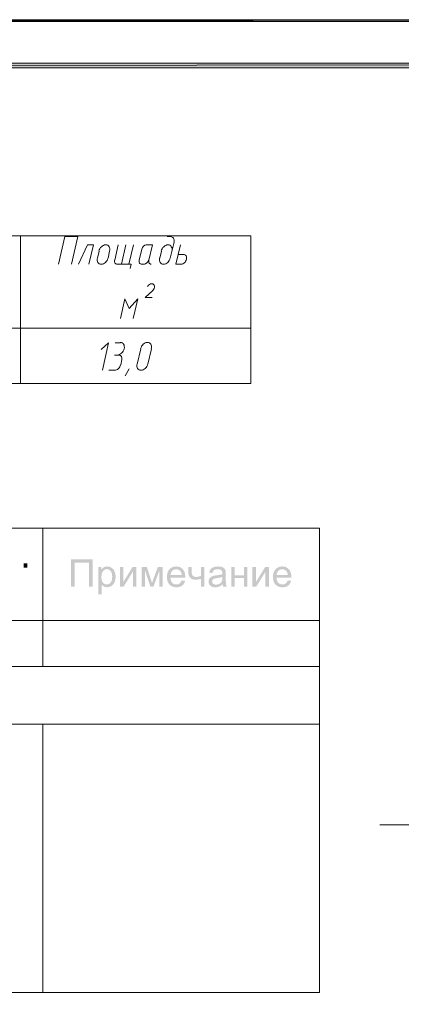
# Model space of a CAD drawing. Header units: millimetres. Extents: x 1527433 to 14789979, y -66543 to 11310.
# Tile 65 of 122: x 1963286 to 1967425, y -46636 to -35961. Entities that reach past the tile are written whole.
import ezdxf

# ---------------------------------------------------------------- set-up
doc = ezdxf.new("R2010")
doc.units = ezdxf.units.MM
doc.styles.get("Standard").update_dxf_attribs({"font": 'isocpeur.ttf', "height": 250})

msp = doc.modelspace()

# ---------------------------------------------------------------- hatches: boundary and pattern name
h = msp.add_hatch(color=7)
h.paths.add_polyline_path([(1940612.117, -35960.929), (1940635.4, -35982.095), (1982606.783, -35960.929)])
h.paths.add_polyline_path([(1940635.4, -35982.095), (1982606.783, -35960.929), (1982583.5, -35982.095)])
h = msp.add_hatch(color=7)
h.paths.add_polyline_path([(1982083.967, -65130.712), (1982134.767, -65181.512), (1982083.967, -36481.629)])
h.paths.add_polyline_path([(1982134.767, -65181.512), (1982083.967, -36481.629), (1982134.767, -36432.945)])
h.paths.add_polyline_path([(1982083.967, -36481.629), (1982134.767, -36432.945), (1942635.65, -36481.629)])
h.paths.add_polyline_path([(1982134.767, -36432.945), (1942635.65, -36481.629), (1942584.85, -36432.945)])
h.paths.add_polyline_path([(1942635.65, -36481.629), (1942584.85, -36432.945), (1942635.65, -65130.712)])
h.paths.add_polyline_path([(1942584.85, -36432.945), (1942635.65, -65130.712), (1942584.85, -65181.512)])
h.paths.add_polyline_path([(1942635.65, -65130.712), (1942584.85, -65181.512), (1982083.967, -65130.712)])
h.paths.add_polyline_path([(1942584.85, -65181.512), (1982083.967, -65130.712), (1982134.767, -65181.512)])
h = msp.add_hatch(color=7)
h.dxf.hatch_style = 2
h.paths.add_polyline_path([(1963843.305, -41811.858), (1964077.682, -41811.858), (1964077.682, -42109.845), (1964038.049, -42109.845), (1964038.049, -41847.026), (1963882.717, -41847.026), (1963882.717, -42109.845), (1963843.305, -42109.845)])
h = msp.add_hatch(color=7)
h.paths.add_polyline_path([(1964139.574, -42192.583), (1964139.574, -41893.989), (1964172.923, -41893.989), (1964172.923, -41922.046), (1964185.422, -41907.653), (1964199.491, -41897.352), (1964215.918, -41891.151), (1964235.486, -41889.084), (1964261.489, -41892.666), (1964284.268, -41903.36), (1964302.831, -41920.51), (1964316.184, -41943.489), (1964324.273, -41970.657), (1964326.988, -42000.264), (1964324.011, -42031.766), (1964315.081, -42059.96), (1964308.456, -42072.456), (1964300.488, -42083.401), (1964291.176, -42092.796), (1964280.52, -42100.64), (1964257.259, -42111.21), (1964232.84, -42114.751), (1964215.511, -42112.815), (1964200.043, -42107.034), (1964186.786, -42098.263), (1964176.175, -42087.466), (1964176.175, -42192.583)])
h.paths.add_polyline_path([(1964172.702, -42003.13), (1964173.757, -42022.611), (1964176.919, -42039.379), (1964182.19, -42053.429), (1964189.57, -42064.756), (1964198.448, -42073.469), (1964208.214, -42079.687), (1964218.87, -42083.414), (1964230.415, -42084.655), (1964242.175, -42083.371), (1964253.063, -42079.515), (1964263.072, -42073.074), (1964272.197, -42064.039), (1964279.793, -42052.297), (1964285.219, -42037.733), (1964288.475, -42020.337), (1964289.56, -42000.098), (1964288.496, -41980.762), (1964285.309, -41964.014), (1964280.003, -41949.861), (1964272.583, -41938.307), (1964263.663, -41929.327), (1964253.938, -41922.901), (1964243.406, -41919.037), (1964232.068, -41917.747), (1964220.709, -41919.12), (1964210.027, -41923.231), (1964200.016, -41930.072), (1964190.672, -41939.63), (1964182.795, -41951.784), (1964177.181, -41966.419), (1964173.82, -41983.534)])
h = msp.add_hatch(color=7)
h.dxf.hatch_style = 2
h.paths.add_polyline_path([(1964372.6, -41893.989), (1964409.201, -41893.989), (1964409.201, -42058.637), (1964510.624, -41893.989), (1964550.036, -41893.989), (1964550.036, -42109.845), (1964513.435, -42109.845), (1964513.435, -41946.245), (1964412.012, -42109.845), (1964372.6, -42109.845)])
h = msp.add_hatch(color=7)
h.dxf.hatch_style = 2
h.paths.add_polyline_path([(1964607.875, -41893.989), (1964664.815, -41893.989), (1964721.535, -42066.74), (1964784.539, -41893.989), (1964837.18, -41893.989), (1964837.18, -42109.845), (1964800.58, -42109.845), (1964800.58, -41936.047), (1964736.749, -42109.845), (1964704.007, -42109.845), (1964643.649, -41927.724), (1964643.649, -42109.845), (1964607.875, -42109.845)])
h = msp.add_hatch(color=7)
h.paths.add_polyline_path([(1965043.012, -42040.337), (1965080.825, -42045.022), (1965075.369, -42060.67), (1965068.016, -42074.457), (1965058.772, -42086.384), (1965047.642, -42096.451), (1965034.724, -42104.473), (1965020.115, -42110.19), (1965003.823, -42113.612), (1964985.851, -42114.751), (1964963.392, -42112.931), (1964943.393, -42107.468), (1964925.854, -42098.357), (1964910.775, -42085.592), (1964898.629, -42069.531), (1964889.967, -42050.535), (1964884.777, -42028.603), (1964883.049, -42003.736), (1964884.796, -41978.045), (1964890.042, -41955.381), (1964898.792, -41935.756), (1964911.051, -41919.18), (1964926.11, -41906.013), (1964943.262, -41896.608), (1964962.513, -41890.965), (1964983.866, -41889.084), (1965004.505, -41890.932), (1965023.175, -41896.47), (1965039.87, -41905.687), (1965054.587, -41918.574), (1965066.597, -41934.83), (1965075.175, -41954.079), (1965080.322, -41976.314), (1965082.038, -42001.531), (1965081.817, -42011.288), (1964920.807, -42011.288), (1964922.811, -42028.029), (1964926.836, -42042.693), (1964932.876, -42055.27), (1964940.927, -42065.748), (1964950.538, -42074.027), (1964961.266, -42079.935), (1964973.111, -42083.476), (1964986.071, -42084.655), (1965004.709, -42082.009), (1965020.412, -42074.071), (1965033.159, -42060.346)])
h.paths.add_polyline_path([(1964922.847, -41981.192), (1965043.397, -41981.192), (1965041.608, -41968.438), (1965038.712, -41957.379), (1965034.7, -41948.015), (1965029.562, -41940.347), (1965020.157, -41931.086), (1965009.47, -41924.472), (1964997.502, -41920.503), (1964984.252, -41919.18), (1964972.149, -41920.234), (1964961.053, -41923.397), (1964950.959, -41928.668), (1964941.864, -41936.047), (1964934.226, -41945.194), (1964928.51, -41955.767), (1964924.717, -41967.766)])
h = msp.add_hatch(color=7)
h.dxf.hatch_style = 2
h.paths.add_polyline_path([(1965114.807, -41893.989), (1965151.407, -41893.989), (1965151.407, -41934.834), (1965152.193, -41957.627), (1965154.549, -41973.144), (1965159.917, -41984.299), (1965169.708, -41993.925), (1965183.226, -42000.546), (1965199.804, -42002.744), (1965210.913, -42002.061), (1965223.561, -42000.009), (1965237.74, -41996.582), (1965253.437, -41991.775), (1965253.437, -41893.989), (1965290.038, -41893.989), (1965290.038, -42109.845), (1965253.437, -42109.845), (1965253.437, -42022.864), (1965220.819, -42030.773), (1965190.433, -42033.392), (1965167.275, -42030.284), (1965147.053, -42020.934), (1965131.253, -42007.044), (1965121.531, -41990.342), (1965116.474, -41971.366), (1965114.807, -41950.489)])
h = msp.add_hatch(color=7)
h.paths.add_polyline_path([(1965487.448, -42083.222), (1965467.508, -42097.973), (1965448.312, -42107.64), (1965428.799, -42112.973), (1965407.963, -42114.751), (1965391.21, -42113.666), (1965376.509, -42110.41), (1965363.865, -42104.984), (1965353.283, -42097.388), (1965344.931, -42088.096), (1965338.972, -42077.585), (1965335.4, -42065.855), (1965334.211, -42052.905), (1965336.002, -42037.774), (1965341.431, -42023.966), (1965349.748, -42012.184), (1965360.338, -42002.965), (1965372.74, -41996.006), (1965386.631, -41990.948), (1965400.143, -41988.151), (1965419.153, -41985.436), (1965439.846, -41982.666), (1965457.614, -41979.648), (1965472.467, -41976.382), (1965484.417, -41972.868), (1965484.568, -41966.708), (1965484.637, -41963.277), (1965483.987, -41952.941), (1965482.039, -41944.253), (1965478.8, -41937.209), (1965474.274, -41931.803), (1965466.399, -41926.377), (1965456.828, -41922.501), (1965445.563, -41920.176), (1965432.602, -41919.4), (1965420.511, -41919.968), (1965410.12, -41921.667), (1965401.434, -41924.493), (1965394.458, -41928.44), (1965383.751, -41940.98), (1965376.268, -41960.466), (1965340.494, -41955.56), (1965346.944, -41934.8), (1965356.535, -41918.463), (1965370.184, -41905.992), (1965388.836, -41896.745), (1965411.67, -41891.013), (1965437.894, -41889.084), (1965462.912, -41890.723), (1965482.763, -41895.588), (1965497.763, -41902.947), (1965508.174, -41911.959), (1965515.078, -41923.135), (1965519.584, -41936.874), (1965520.948, -41950.02), (1965521.403, -41970.608), (1965521.403, -42019.391), (1965521.548, -42042.584), (1965521.982, -42061.07), (1965522.705, -42074.853), (1965523.718, -42083.938), (1965527.191, -42097.181), (1965532.979, -42109.845), (1965494.78, -42109.845), (1965490.101, -42097.484)])
h.paths.add_polyline_path([(1965484.417, -42001.531), (1965473.212, -42005.436), (1965459.522, -42009.042), (1965443.342, -42012.337), (1965424.665, -42015.312), (1965405.4, -42018.791), (1965392.75, -42022.643), (1965384.433, -42027.687), (1965378.308, -42034.549), (1965374.491, -42042.818), (1965373.236, -42051.913), (1965376.006, -42065.362), (1965384.316, -42076.331), (1965397.958, -42083.649), (1965416.727, -42086.088), (1965436.702, -42083.773), (1965454.32, -42076.827), (1965468.59, -42065.872), (1965478.519, -42051.527), (1965482.935, -42036.182), (1965484.417, -42014.926)])
h = msp.add_hatch(color=7)
h.dxf.hatch_style = 2
h.paths.add_polyline_path([(1965579.859, -41893.989), (1965616.404, -41893.989), (1965616.404, -41983.837), (1965717.828, -41983.837), (1965717.828, -41893.989), (1965754.429, -41893.989), (1965754.429, -42109.845), (1965717.828, -42109.845), (1965717.828, -42014.099), (1965616.404, -42014.099), (1965616.404, -42109.845), (1965579.859, -42109.845)])
h = msp.add_hatch(color=7)
h.dxf.hatch_style = 2
h.paths.add_polyline_path([(1965810.987, -41893.989), (1965847.588, -41893.989), (1965847.588, -42058.637), (1965949.012, -41893.989), (1965988.424, -41893.989), (1965988.424, -42109.845), (1965951.823, -42109.845), (1965951.823, -41946.245), (1965850.399, -42109.845), (1965810.987, -42109.845)])
h = msp.add_hatch(color=7)
h.paths.add_polyline_path([(1966193.051, -42040.337), (1966230.864, -42045.022), (1966225.408, -42060.67), (1966218.056, -42074.457), (1966208.811, -42086.384), (1966197.681, -42096.451), (1966184.763, -42104.473), (1966170.155, -42110.19), (1966153.862, -42113.612), (1966135.89, -42114.751), (1966113.431, -42112.931), (1966093.433, -42107.468), (1966075.894, -42098.357), (1966060.814, -42085.592), (1966048.669, -42069.531), (1966040.006, -42050.535), (1966034.816, -42028.603), (1966033.088, -42003.736), (1966034.836, -41978.045), (1966040.082, -41955.381), (1966048.832, -41935.756), (1966061.09, -41919.18), (1966076.149, -41906.013), (1966093.302, -41896.608), (1966112.552, -41890.965), (1966133.906, -41889.084), (1966154.544, -41890.932), (1966173.214, -41896.47), (1966189.91, -41905.687), (1966204.627, -41918.574), (1966216.636, -41934.83), (1966225.214, -41954.079), (1966230.361, -41976.314), (1966232.077, -42001.531), (1966231.856, -42011.288), (1966070.847, -42011.288), (1966072.851, -42028.029), (1966076.876, -42042.693), (1966082.916, -42055.27), (1966090.966, -42065.748), (1966100.578, -42074.027), (1966111.306, -42079.935), (1966123.15, -42083.476), (1966136.11, -42084.655), (1966154.748, -42082.009), (1966170.451, -42074.071), (1966183.198, -42060.346)])
h.paths.add_polyline_path([(1966072.886, -41981.192), (1966193.437, -41981.192), (1966191.647, -41968.438), (1966188.752, -41957.379), (1966184.74, -41948.015), (1966179.601, -41940.347), (1966170.196, -41931.086), (1966159.51, -41924.472), (1966147.541, -41920.503), (1966134.291, -41919.18), (1966122.188, -41920.234), (1966111.092, -41923.397), (1966100.999, -41928.668), (1966091.903, -41936.047), (1966084.265, -41945.194), (1966078.55, -41955.767), (1966074.757, -41967.766)])

# ---------------------------------------------------------------- linework, layer by layer
at = {"color": 7, "lineweight": 0}
for points in [[(1940612.117, -35960.929), (1940635.4, -35982.095), (1982606.783, -35960.929)], [(1940635.4, -35982.095), (1982606.783, -35960.929), (1982583.5, -35982.095)], [(1982134.767, -36432.945), (1942635.65, -36481.629), (1942584.85, -36432.945)], [(1982083.967, -36481.629), (1982134.767, -36432.945), (1942635.65, -36481.629)], [(1962037.017, -41472.729), (1963537.733, -41472.729), (1963537.733, -42473.912), (1962037.017, -42473.912)], [(1963537.733, -41472.729), (1966537.05, -41472.729), (1966537.05, -42473.912), (1963537.733, -42473.912)], [(1962037.017, -42473.912), (1963537.733, -42473.912), (1963537.733, -42973.445), (1962037.017, -42973.445)], [(1963537.733, -42473.912), (1966537.05, -42473.912), (1966537.05, -42973.445), (1963537.733, -42973.445)]]:
    msp.add_lwpolyline(points, close=True, dxfattribs=at)
for points in [[(1956294.5, -38304.079), (1965794.1, -38304.079)], [(1956294.5, -39904.279), (1965794.1, -39904.279), (1965794.1, -38304.079)], [(1963294.317, -39904.279), (1963294.317, -38304.079)], [(1963846.767, -38613.112), (1963916.617, -38312.545), (1963776.917, -38312.545), (1963707.067, -38613.112)], [(1964924.15, -38312.545), (1964886.05, -38312.545)], [(1964959.323, -38372.717), (1964961.116, -38360.573), (1964960.779, -38349.268), (1964958.458, -38339.044), (1964954.303, -38330.143), (1964948.464, -38322.806), (1964941.088, -38317.275), (1964932.324, -38313.792), (1964922.322, -38312.598)], [(1964037.267, -38613.112), (1964085.95, -38403.562), (1964022.45, -38403.562), (1963922.967, -38613.112)], [(1964261.247, -38470.113), (1964263.267, -38456.371), (1964262.874, -38443.576), (1964260.235, -38432.003), (1964255.52, -38421.925), (1964248.898, -38413.615), (1964240.538, -38407.348), (1964230.608, -38403.398), (1964219.276, -38402.037), (1964207.301, -38403.447), (1964195.524, -38407.445), (1964184.24, -38413.754), (1964173.747, -38422.1), (1964164.341, -38432.208), (1964156.317, -38443.804), (1964149.972, -38456.613), (1964145.603, -38470.361)], [(1964354.767, -38403.562), (1964316.667, -38568.662)], [(1964388.633, -38613.112), (1964437.317, -38403.562)], [(1964471.183, -38613.112), (1964519.867, -38403.562)], [(1964658.362, -38402.537), (1964642.945, -38406.111), (1964628.79, -38415.697), (1964617.436, -38429.861), (1964610.427, -38447.167)], [(1964687.083, -38568.662), (1964725.183, -38403.562), (1964659.567, -38403.562)], [(1964936.464, -38470.113), (1964938.484, -38456.371), (1964938.09, -38443.576), (1964935.452, -38432.003), (1964930.737, -38421.925), (1964924.115, -38413.615), (1964915.755, -38407.348), (1964905.824, -38403.398), (1964894.493, -38402.037), (1964882.518, -38403.447), (1964870.74, -38407.445), (1964859.457, -38413.754), (1964848.964, -38422.1), (1964839.557, -38432.208), (1964831.533, -38443.804), (1964825.189, -38456.613), (1964820.819, -38470.361)], [(1964919.917, -38545.379), (1964960.133, -38373.929)], [(1965038.45, -38613.112), (1964981.3, -38613.112), (1965029.983, -38403.562)], [(1964147.333, -38471.295), (1964130.4, -38545.379)], [(1964244.7, -38545.379), (1964261.633, -38471.295)], [(1964610.883, -38448.012), (1964583.367, -38568.662)], [(1964822.55, -38471.295), (1964805.617, -38545.379)], [(1965063.85, -38507.279), (1965006.7, -38507.279)], [(1965037.85, -38611.481), (1965047.021, -38610.381), (1965056.045, -38607.296), (1965064.694, -38602.439), (1965072.741, -38596.02), (1965079.959, -38588.251), (1965086.12, -38579.343), (1965090.998, -38569.506), (1965094.364, -38558.953), (1965095.932, -38548.408), (1965095.65, -38538.593), (1965093.648, -38529.718), (1965090.053, -38521.994), (1965084.996, -38515.63), (1965078.604, -38510.835), (1965071.007, -38507.819), (1965062.333, -38506.793)], [(1964128.669, -38544.444), (1964126.649, -38558.186), (1964127.043, -38570.981), (1964129.682, -38582.554), (1964134.396, -38592.632), (1964141.018, -38600.942), (1964149.379, -38607.209), (1964159.309, -38611.16), (1964170.64, -38612.52), (1964182.615, -38611.11), (1964194.393, -38607.113), (1964205.676, -38600.804), (1964216.17, -38592.458), (1964225.576, -38582.349), (1964233.6, -38570.753), (1964239.945, -38557.944), (1964244.314, -38544.197)], [(1964316.21, -38567.817), (1964314.869, -38576.764), (1964315.095, -38585.089), (1964316.779, -38592.614), (1964319.813, -38599.162), (1964324.089, -38604.554), (1964329.496, -38608.613), (1964335.927, -38611.161), (1964343.272, -38612.02)], [(1964344.183, -38613.112), (1964496.583, -38613.112)], [(1964496.583, -38613.112), (1964486, -38657.562)], [(1964582.91, -38567.817), (1964581.569, -38576.764), (1964581.795, -38585.089), (1964583.479, -38592.614), (1964586.513, -38599.162), (1964590.789, -38604.554), (1964596.196, -38608.613), (1964602.627, -38611.161), (1964609.972, -38612.02)], [(1964610.883, -38613.112), (1964638.4, -38613.112)], [(1964635.372, -38612.02), (1964650.788, -38608.447), (1964664.944, -38598.86), (1964676.297, -38584.696), (1964683.306, -38567.39)], [(1964686.627, -38567.817), (1964685.285, -38576.764), (1964685.511, -38585.089), (1964687.196, -38592.614), (1964690.23, -38599.162), (1964694.505, -38604.554), (1964699.913, -38608.613), (1964706.343, -38611.161), (1964713.688, -38612.02)], [(1964803.886, -38544.444), (1964801.866, -38558.186), (1964802.26, -38570.981), (1964804.898, -38582.554), (1964809.613, -38592.632), (1964816.235, -38600.942), (1964824.596, -38607.209), (1964834.526, -38611.16), (1964845.857, -38612.52), (1964857.832, -38611.11), (1964869.61, -38607.113), (1964880.893, -38600.804), (1964891.386, -38592.458), (1964900.793, -38582.349), (1964908.817, -38570.753), (1964915.161, -38557.944), (1964919.531, -38544.197)], [(1964717.88, -38823.785), (1964705.331, -38825.867), (1964693.182, -38831.779), (1964682.183, -38841.03), (1964673.088, -38853.126)], [(1964730.492, -38897.426), (1964738.933, -38886.669), (1964744.817, -38874.62), (1964747.862, -38862.055), (1964747.787, -38849.751), (1964744.512, -38838.978), (1964738.451, -38830.772), (1964730.06, -38825.556), (1964719.795, -38823.754)], [(1964731.533, -38898.862), (1964646.867, -38972.945), (1964723.067, -38972.945)], [(1964517.75, -39199.429), (1964566.433, -38987.762), (1964473.3, -39093.595), (1964426.733, -38987.762), (1964378.05, -39199.429)], [(1956294.5, -39305.262), (1965794.1, -39305.262)], [(1964182.733, -39762.462), (1964250.467, -39464.012), (1964170.033, -39538.095)], [(1964379.583, -39464.012), (1964322.433, -39464.012)], [(1964345.74, -39596.77), (1964357.715, -39595.36), (1964369.493, -39591.363), (1964380.776, -39585.054), (1964391.27, -39576.708), (1964400.676, -39566.599), (1964408.7, -39555.003), (1964415.045, -39542.194), (1964419.414, -39528.447), (1964421.434, -39514.704), (1964421.04, -39501.91), (1964418.402, -39490.336), (1964413.687, -39480.258), (1964407.065, -39471.949), (1964398.705, -39465.682), (1964388.774, -39461.731), (1964377.443, -39460.37)], [(1964713.631, -39528.447), (1964715.651, -39514.704), (1964715.257, -39501.91), (1964712.618, -39490.336), (1964707.904, -39480.258), (1964701.282, -39471.949), (1964692.921, -39465.682), (1964682.991, -39461.731), (1964671.66, -39460.37), (1964659.685, -39461.781), (1964647.907, -39465.778), (1964636.624, -39472.087), (1964626.13, -39480.433), (1964616.724, -39490.542), (1964608.7, -39502.138), (1964602.355, -39514.947), (1964597.986, -39528.694)], [(1964366.883, -39597.362), (1964316.083, -39597.362)], [(1964392.74, -39642.657), (1964394.081, -39633.71), (1964393.855, -39625.385), (1964392.171, -39617.86), (1964389.137, -39611.312), (1964384.861, -39605.92), (1964379.454, -39601.861), (1964373.023, -39599.313), (1964365.678, -39598.454)], [(1964599.717, -39529.629), (1964561.617, -39694.729)], [(1964675.917, -39694.729), (1964714.017, -39529.629)], [(1964315.795, -39762.409), (1964326.368, -39761.154), (1964336.769, -39757.613), (1964346.735, -39752.03), (1964356.005, -39744.647), (1964364.318, -39735.708), (1964371.41, -39725.456), (1964377.021, -39714.133), (1964380.889, -39701.983)], [(1964381.7, -39703.195), (1964394.4, -39643.929)], [(1964559.886, -39693.794), (1964557.866, -39707.536), (1964558.26, -39720.331), (1964560.898, -39731.904), (1964565.613, -39741.982), (1964572.235, -39750.292), (1964580.596, -39756.559), (1964590.526, -39760.51), (1964601.857, -39761.87), (1964613.832, -39760.46), (1964625.61, -39756.463), (1964636.893, -39750.154), (1964647.386, -39741.808), (1964656.793, -39731.699), (1964664.817, -39720.103), (1964671.161, -39707.294), (1964675.531, -39693.547)], [(1964252.583, -39762.462), (1964316.083, -39762.462)], [(1964472.717, -39747.645), (1964430.383, -39823.845)], [(1955536.733, -46508.279), (1966537.05, -46508.279), (1966537.05, -42973.445)], [(1973259.583, -43407.362), (1971883.75, -44690.062), (1967191.1, -44690.062)], [(1962037.017, -43599.979), (1963537.733, -43599.979), (1963537.733, -46396.095)], [(1963537.733, -46508.279), (1963537.733, -43599.979), (1966537.05, -43599.979)]]:
    msp.add_lwpolyline(points, dxfattribs=at)

# ---------------------------------------------------------------- texts
at = {"color": 7, "insert": (1963292.2, -41601.557), "char_height": 300.8551, "attachment_point": 1}
msp.add_mtext('{\\fArial|b0|i0|c0;.}', dxfattribs=at)

doc.saveas('drawing.dxf')
